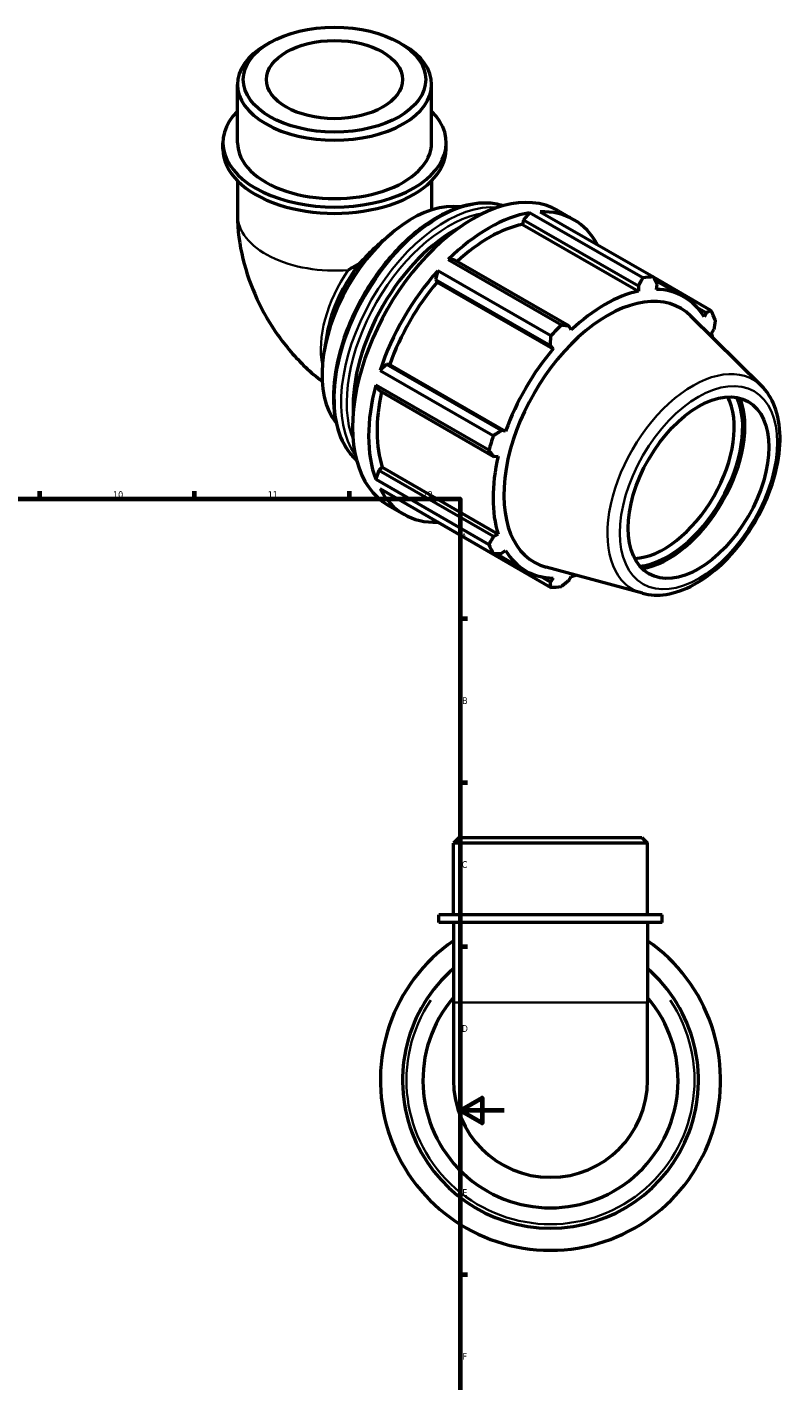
# Model space of a CAD drawing. Header units: millimetres. Extents: x -6 to 968, y -439 to 788.
# Tile 6 of 6: x 625 to 968, y 175 to 788. Entities that reach past the tile are written whole.
import ezdxf

# ---------------------------------------------------------------- set-up
doc = ezdxf.new("R2010")
doc.units = ezdxf.units.MM
for name, color, linetype, lineweight in [('Border (ANSI)', 7, 'Continuous', 70), ('Visible (ANSI)', 7, 'Continuous', 50), ('Visible Narrow (ANSI)', 7, 'Continuous', 35)]:
    doc.layers.add(name, color=color, linetype=linetype, lineweight=lineweight)
doc.styles.add('Note Text (ANSI)', font='tahoma.ttf')

# ---------------------------------------------------------------- blocks, each defined once
blk = doc.blocks.new('Borders Default Border')
at = {"layer": 'Border (ANSI)'}
for p, q in [((70.08, 574), (70.08, 577.45)), ((140.17, 574), (140.17, 577.45)), ((210.25, 574), (210.25, 577.45)), ((280.33, 574), (280.33, 577.45)), ((350.42, 574), (350.42, 577.45)), ((490.58, 574), (490.58, 577.45)), ((560.67, 574), (560.67, 577.45)), ((630.75, 574), (630.75, 577.45)), ((700.83, 574), (700.83, 577.45)), ((770.92, 574), (770.92, 577.45)), ((20, 519.75), (16.55, 519.75)), ((821, 519.75), (824.45, 519.75)), ((20, 445.5), (16.55, 445.5)), ((821, 445.5), (824.45, 445.5)), ((20, 371.25), (16.55, 371.25)), ((821, 371.25), (824.45, 371.25)), ((20, 222.75), (16.55, 222.75)), ((821, 222.75), (824.45, 222.75)), ((20, 148.5), (16.55, 148.5)), ((821, 148.5), (824.45, 148.5)), ((20, 74.25), (16.55, 74.25)), ((821, 74.25), (824.45, 74.25)), ((70.08, 20), (70.08, 16.55)), ((140.17, 20), (140.17, 16.55)), ((210.25, 20), (210.25, 16.55)), ((280.33, 20), (280.33, 16.55)), ((350.42, 20), (350.42, 16.55)), ((490.58, 20), (490.58, 16.55)), ((560.67, 20), (560.67, 16.55)), ((630.75, 20), (630.75, 16.55)), ((700.83, 20), (700.83, 16.55)), ((770.92, 20), (770.92, 16.55))]:
    blk.add_line(p, q, dxfattribs=at)
at = {"layer": 'Border (ANSI)', "flags": 128}
for points in [[(420.5, 594), (420.5, 574), (414.73, 584), (426.27, 584), (420.5, 574)], [(20, 20), (20, 574), (821, 574), (821, 20), (20, 20)], [(0, 297), (20, 297), (10, 302.77), (10, 291.23), (20, 297)], [(841, 297), (821, 297), (831, 302.77), (831, 291.23), (821, 297)], [(420.5, 0), (420.5, 20), (414.73, 10), (426.27, 10), (420.5, 20)]]:
    blk.add_lwpolyline(points, dxfattribs=at)
at = {"layer": 'Border (ANSI)', "attachment_point": 7, "style": 'Note Text (ANSI)'}
for s, insert, char_height in [('1', (34.35, 574.4), 3.05), ('2', (104.2, 574.4), 3.05), ('3', (174.26, 574.34), 3.05), ('4', (244.23, 574.4), 3.05), ('5', (314.48, 574.34), 3.05), ('6', (384.49, 574.34), 3.05), ('7', (454.6, 574.4), 3.05), ('8', (524.63, 574.33), 3.05), ('9', (594.7, 574.34), 3.05), ('10', (663.96, 574.34), 3.048), ('11', (734.04, 574.4), 3.048), ('12', (804.13, 574.4), 3.048), ('A', (16.78, 555.35), 3.05), ('A', (821.63, 555.35), 3.05), ('B', (17.15, 481.1), 3.05), ('B', (821.99, 481.1), 3.05), ('C', (16.95, 406.8), 3.05), ('C', (821.8, 406.8), 3.05), ('D', (16.96, 332.6), 3.05), ('D', (821.81, 332.6), 3.05), ('E', (17.21, 258.35), 3.05), ('E', (822.05, 258.35), 3.05), ('F', (17.29, 184.1), 3.05), ('F', (822.14, 184.1), 3.05), ('G', (16.81, 109.79), 3.05), ('G', (821.66, 109.79), 3.05), ('H', (16.97, 35.6), 3.05), ('H', (821.81, 35.6), 3.05), ('1', (34.35, 16.55), 3.05), ('2', (104.2, 16.55), 3.05), ('3', (174.26, 16.49), 3.05), ('4', (244.23, 16.55), 3.05), ('5', (314.48, 16.49), 3.05), ('6', (384.49, 16.49), 3.05), ('7', (454.6, 16.55), 3.05), ('8', (524.63, 16.48), 3.05), ('9', (594.7, 16.49), 3.05), ('10', (663.96, 16.49), 3.048), ('11', (734.04, 16.55), 3.048), ('12', (804.13, 16.55), 3.048)]:
    blk.add_mtext(s, dxfattribs=dict(at, insert=insert, char_height=char_height))

msp = doc.modelspace()

# ---------------------------------------------------------------- linework, layer by layer
at = {"layer": 'Visible (ANSI)'}
for p, q in [((734.895, 780.62), (733.023, 779.534)), ((793.534, 780.62), (795.405, 779.534)), ((720.272, 735.252), (720.272, 761.71)), ((808.156, 735.252), (808.156, 761.71)), ((713.681, 732.39), (713.681, 735.252)), ((814.748, 732.39), (814.748, 735.252)), ((720.272, 718.02), (720.272, 702.675)), ((808.156, 718.02), (808.156, 704.865)), ((849.799, 700.389), (849.308, 698.305)), ((852.517, 703.551), (849.799, 700.389)), ((849.799, 700.389), (901.767, 670.463)), ((903.778, 674.032), (852.517, 703.551)), ((857.271, 704.012), (908.531, 674.493)), ((865.247, 704.609), (872.507, 700.429)), ((786.662, 691.469), (790.377, 694.578)), ((849.308, 698.305), (901.806, 668.073)), ((818.363, 682.287), (815.645, 682.318)), ((815.645, 682.318), (866.905, 652.799)), ((870.331, 652.36), (818.363, 682.287)), ((810.892, 677.304), (809.946, 673.408)), ((862.152, 647.785), (810.892, 677.304)), ((809.946, 673.408), (810.7, 672.167)), ((809.946, 673.408), (861.914, 643.482)), ((810.7, 672.167), (863.199, 641.935)), ((901.767, 670.463), (901.806, 668.073)), ((934.604, 659.362), (908.617, 674.327)), ((909.287, 673.029), (922.316, 665.526)), ((909.961, 668.864), (910.184, 671.279)), ((957.595, 625.042), (925.538, 656.763)), ((928.155, 660.831), (932.413, 658.379)), ((932.413, 658.379), (931.495, 656.367)), ((871.353, 650.536), (870.331, 652.36)), ((934.872, 648.884), (935.899, 650.655)), ((760.833, 648.712), (759.493, 640.946)), ((861.914, 643.482), (863.199, 641.935)), ((787.718, 634.908), (784.819, 632.145)), ((784.819, 632.145), (836.079, 602.626)), ((789.167, 634.87), (787.718, 634.908)), ((839.686, 604.982), (787.718, 634.908)), ((789.167, 634.87), (841.665, 604.638)), ((782.85, 625.516), (784.231, 623.168)), ((834.111, 595.997), (782.85, 625.516)), ((784.231, 623.168), (836.199, 593.241)), ((841.665, 604.638), (839.686, 604.982)), ((836.199, 593.241), (838.288, 593.265)), ((784.231, 586.823), (782.85, 582.884)), ((782.85, 582.884), (834.111, 553.365)), ((785.789, 588.288), (784.231, 586.823)), ((836.199, 556.896), (784.231, 586.823)), ((785.789, 588.288), (838.288, 558.056)), ((836.079, 549.004), (784.819, 578.523)), ((788.396, 571.156), (795.656, 566.975)), ((810.843, 563.536), (810.892, 563.392)), ((810.892, 563.392), (862.152, 533.873)), ((838.288, 558.056), (836.199, 556.896)), ((837.549, 549.07), (850.844, 541.414)), ((839.686, 549.172), (841.665, 550.572)), ((903.567, 531.221), (860.04, 543.025)), ((861.914, 536.272), (857.551, 538.785)), ((863.199, 538.076), (861.914, 536.272)), ((870.331, 537.088), (871.353, 538.867)), ((820.651, 420.677), (818.014, 418.041)), ((905.898, 418.041), (818.014, 418.041)), ((818.014, 385.677), (818.014, 418.041)), ((820.651, 420.677), (903.261, 420.677)), ((903.261, 420.677), (905.898, 418.041)), ((905.898, 385.677), (905.898, 418.041)), ((912.489, 385.677), (811.423, 385.677)), ((811.423, 382.177), (811.423, 385.677)), ((912.489, 382.177), (811.423, 382.177)), ((818.014, 382.177), (818.014, 345.831)), ((905.898, 382.177), (905.898, 345.831)), ((912.489, 382.177), (912.489, 385.677)), ((818.014, 345.831), (818.014, 310.677)), ((905.898, 310.677), (905.898, 345.831))]:
    msp.add_line(p, q, dxfattribs=at)
for radius, start, end in [(77, 124.797332, 55.202668), (66.99, 130.991621, 49.008379), (57.75, 139.543642, 40.456358), (43.942, 180, 0)]:
    msp.add_arc((861.956, 310.677), radius, start, end, dxfattribs=at)
for centre, major_axis, ratio in [((764.214, 763.866), (-41.305, 0), 0.5758617), ((764.214, 763.866), (-30.759, 0), 0.5758617), ((928.97, 579.059), (-22.456, -38.996), 0.5780931)]:
    msp.add_ellipse(centre, major_axis=major_axis, ratio=ratio, dxfattribs=at)
for centre, major_axis, ratio, start_param, end_param in [((764.214, 761.71), (-43.942, 0), 0.5758617, 5.5016397, 10.2063236), ((764.214, 735.252), (-50.533, 0), 0.5758617, 5.7667102, 9.9412531), ((764.214, 732.39), (-50.533, 0), 0.5758617, 0, 3.1415927), ((764.214, 735.252), (-43.942, 0), 0.5758617, 0, 3.1415927), ((826.822, 637.882), (38.425, 66.727), 0.5780931, 0, 3.1415927), ((799.362, 653.695), (28.819, 50.045), 0.5780931, 0.2199766, 2.921616), ((834.081, 633.702), (-38.425, -66.727), 0.5780931, 3.5796218, 4.2704924), ((834.081, 633.702), (38.425, 66.727), 0.5780931, 5.9396837, 6.6266869), ((818.584, 642.626), (-32.427, -56.311), 0.5780931, 3.8785396, 5.5462384), ((834.081, 633.702), (-35.736, -62.056), 0.5780931, 3.6196245, 4.213542), ((791.169, 658.413), (-21.928, -38.079), 0.5780931, 4.4456674, 5.2778811), ((764.214, 673.936), (-43.942, -25.403), 0.0016725, 4.4466342, 4.5695251), ((834.081, 633.702), (-38.425, -66.727), 0.5780931, 4.36502, 5.0558906), ((885.342, 604.183), (38.425, 66.727), 0.5780931, 0.3435016, 0.4380292), ((834.081, 633.702), (-35.736, -62.056), 0.5780931, 4.4050227, 5.0158879), ((886.58, 603.47), (35.736, 62.056), 0.5780931, 5.975819, 6.5866842), ((887.781, 602.778), (33.126, 57.525), 0.5780931, 6.1320197, 9.5759436), ((886.58, 603.47), (-35.736, -62.056), 0.5780931, 3.6196245, 4.2304897), ((885.342, 604.183), (38.425, 66.727), 0.5780931, 5.8412887, 5.9358163), ((885.342, 604.183), (-38.425, -66.727), 0.5780931, 4.2704924, 4.36502), ((886.58, 603.47), (35.736, 62.056), 0.5780931, 5.7611928, 5.8012861), ((886.58, 603.47), (-35.736, -62.056), 0.5780931, 4.4050227, 5.0158879), ((834.081, 633.702), (-38.425, -66.727), 0.5780931, 5.1504181, 5.8412887), ((834.081, 633.702), (-35.736, -62.056), 0.5780931, 5.2072079, 5.8012861), ((913.331, 588.065), (22.456, 38.996), 0.5780931, 3.4958136, 5.9289643), ((915.241, 586.965), (23.804, 41.336), 0.5780931, 3.5346426, 5.8901354), ((915.241, 586.965), (24.516, 42.573), 0.5780931, 3.5785649, 5.8462131), ((885.342, 604.183), (-38.425, -66.727), 0.5780931, 5.0558906, 5.1504181), ((886.58, 603.47), (-35.736, -62.056), 0.5780931, 5.1904208, 5.8012861), ((834.081, 633.702), (-38.425, -66.727), 0.5780931, 5.9358163, 6.6266869), ((885.342, 604.183), (-38.425, -66.727), 0.5780931, 5.8412887, 5.9358163), ((886.58, 603.47), (-35.736, -62.056), 0.5780931, 5.975819, 6.5866842), ((885.342, 604.183), (-38.425, -66.727), 0.5780931, 0.3435016, 0.4380292), ((886.58, 603.47), (35.736, 62.056), 0.5780931, 3.6196245, 3.6635852)]:
    msp.add_ellipse(centre, major_axis=major_axis, ratio=ratio, start_param=start_param, end_param=end_param, dxfattribs=at)
for points, knots in [([(840.526, 706.699), (838.135, 707.478), (835.585, 707.901), (828.368, 708.084), (823.501, 707.148), (813.461, 703.302), (808.283, 700.333), (798.218, 692.678), (793.334, 687.987), (784.359, 677.38), (780.269, 671.467), (773.279, 659.011), (770.38, 652.471), (766.06, 639.4), (764.642, 632.872), (763.449, 620.464), (763.678, 614.586), (765.81, 604.096), (767.709, 599.474), (771.523, 594.153), (772.789, 592.733), (774.181, 591.488)], [5.6207818, 5.6207818, 5.6207818, 5.6207818, 5.8036793, 5.8036793, 6.1180162, 6.1180162, 6.4416134, 6.4416134, 6.7660464, 6.7660464, 7.0897201, 7.0897201, 7.4130951, 7.4130951, 7.7368454, 7.7368454, 8.0613452, 8.0613452, 8.3844364, 8.3844364, 8.5202526, 8.5202526, 8.5202526, 8.5202526]), ([(720.272, 702.675), (720.272, 695.686), (721.192, 689.082), (724.249, 676.444), (726.4, 670.409), (731.725, 658.868), (734.902, 653.365), (742.235, 642.982), (746.388, 638.101), (753.454, 631.378), (755.949, 629.238), (758.61, 627.218)], [3.1415927, 3.1415927, 3.1415927, 3.1415927, 3.4557519, 3.4557519, 3.7699112, 3.7699112, 4.0840704, 4.0840704, 4.3982297, 4.3982297, 4.5551674, 4.5551674, 4.5551674, 4.5551674]), ([(775.714, 680.678), (775.886, 680.877), (776.059, 681.075), (778.35, 683.68), (780.652, 686.038), (783.851, 689.028), (784.871, 689.944), (786.167, 691.053), (786.414, 691.262), (786.662, 691.469)], [16.975495, 16.975495, 16.975495, 16.975495, 17.0513916, 17.0513916, 17.9741584, 17.9741584, 18.3673479, 18.3673479, 18.4588848, 18.4588848, 18.4588848, 18.4588848]), ([(903.567, 531.221), (906.969, 530.298), (910.63, 530.172), (918.478, 531.399), (922.688, 532.915), (931.174, 537.498), (935.446, 540.646), (943.488, 548.178), (947.257, 552.561), (953.934, 562.097), (956.845, 567.245), (961.549, 577.827), (963.341, 583.26), (965.612, 593.93), (966.085, 599.164), (965.566, 608.935), (964.575, 613.478), (961.481, 620.334), (959.742, 622.918), (957.595, 625.042)], [2.5092938, 2.5092938, 2.5092938, 2.5092938, 2.7935551, 2.7935551, 3.1106385, 3.1106385, 3.4440403, 3.4440403, 3.7769062, 3.7769062, 4.1078653, 4.1078653, 4.4389138, 4.4389138, 4.7719617, 4.7719617, 5.1050061, 5.1050061, 5.3485553, 5.3485553, 5.3485553, 5.3485553])]:
    msp.add_open_spline(points, degree=3, knots=knots, dxfattribs=at)
for points, weights in [([(908.531, 674.493), (909.382, 672.849), (910.184, 671.279)], [1, 1.00158250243, 1.00234859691]), ([(901.767, 670.463), (902.759, 672.207), (903.778, 674.032)], [1.00234859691, 1.00158250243, 1]), ([(932.413, 658.379), (933.493, 658.857), (934.604, 659.362)], [1.00234859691, 1.00158250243, 1]), ([(866.905, 652.799), (868.66, 652.571), (870.331, 652.36)], [1, 1.00158250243, 1.00234859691]), ([(936.572, 655.001), (936.236, 652.779), (935.899, 650.655)], [1, 1.00158250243, 1.00234859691]), ([(861.914, 643.482), (862.038, 645.586), (862.152, 647.785)], [1.00234859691, 1.00158250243, 1]), ([(836.079, 602.626), (837.926, 603.824), (839.686, 604.982)], [1, 1.00158250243, 1.00234859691]), ([(836.199, 593.241), (835.183, 594.587), (834.111, 595.997)], [1.00234859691, 1.00158250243, 1]), ([(834.111, 553.365), (835.183, 555.163), (836.199, 556.896)], [1, 1.00158250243, 1.00234859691]), ([(839.686, 549.172), (837.926, 549.085), (836.079, 549.004)], [1.00234859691, 1.00158250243, 1]), ([(862.152, 533.873), (862.038, 535.093), (861.914, 536.272)], [1, 1.00158250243, 1.00234859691]), ([(870.331, 537.088), (868.66, 535.735), (866.905, 534.334)], [1.00234859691, 1.00158250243, 1])]:
    msp.add_rational_spline(points, weights, degree=2, dxfattribs=at)
at = {"layer": 'Visible Narrow (ANSI)'}
msp.add_line((818.555, 345.831), (905.357, 345.831), dxfattribs=at)
msp.add_arc((861.956, 310.677), 65.19, 146.143107, 33.856893, dxfattribs=at)
for centre, major_axis, ratio, start_param, end_param in [((811.619, 646.637), (-33.43, -58.052), 0.5780931, 3.2699369, 6.1548411), ((814.565, 644.941), (33.43, 58.052), 0.5780931, 0.2600238, 2.8815688), ((764.214, 702.675), (-43.942, 0), 0.5758617, 0, 1.7126934), ((815.838, 644.208), (32.532, 56.493), 0.5780931, 0.4326532, 2.7089394), ((789.072, 659.621), (-21.928, -38.079), 0.5780931, 4.5685582, 5.7078914), ((926.45, 580.51), (27.326, 47.452), 0.5780931, 6.1320197, 9.5759436)]:
    msp.add_ellipse(centre, major_axis=major_axis, ratio=ratio, start_param=start_param, end_param=end_param, dxfattribs=at)
msp.add_ellipse((928.97, 579.059), major_axis=(-25.129, -43.638), ratio=0.5780931, dxfattribs=at)

# ---------------------------------------------------------------- block references
msp.add_blockref('Borders Default Border', (0, 0))

doc.saveas('drawing.dxf')
